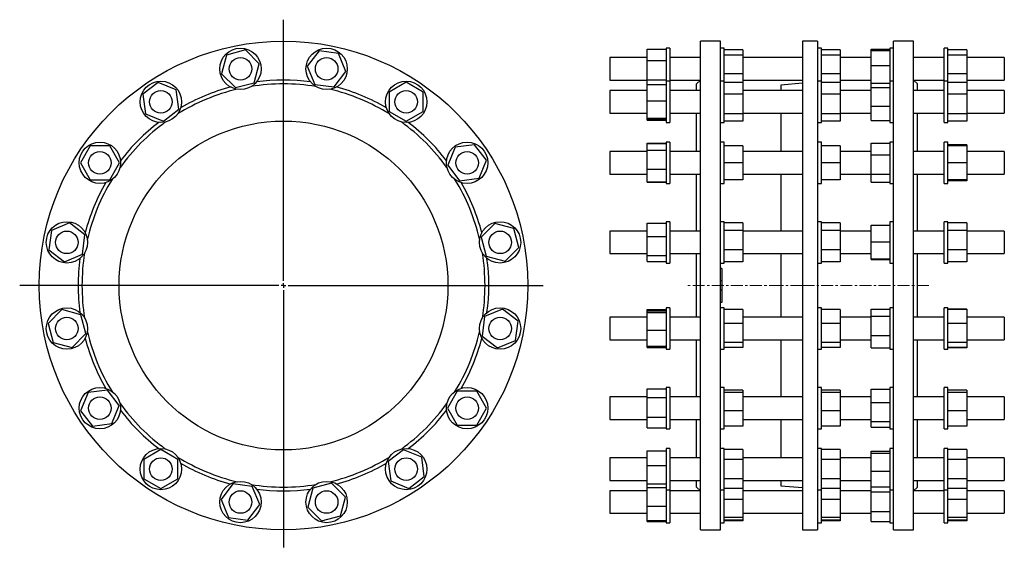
# Model space of a CAD drawing. Header units: millimetres. Extents: x 18 to 1066, y 25 to 1078.
# Tile 2 of 2: x 18 to 1066, y 516 to 1078. Entities that reach past the tile are written whole.
import ezdxf

# ---------------------------------------------------------------- set-up
doc = ezdxf.new("R2010")
doc.units = ezdxf.units.MM
doc.linetypes.add('CENTERX2', pattern=[20.32, 12.7, -2.54, 2.54, -2.54])
doc.layers.add('FORMAT', color=7, linetype='Continuous')

# ---------------------------------------------------------------- blocks, each defined once
blk = doc.blocks.new('SW_CENTERMARKSYMBOL_0')
at = {"layer": 'FORMAT', "color": 0}
for p, q in [((0, 5), (0, 282.8)), ((-5, 0), (-280.8, 0)), ((0, 0), (-2.5, 0)), ((0, 0), (0, 2.5)), ((0, 0), (0, -2.5)), ((0, 0), (2.5, 0)), ((5, 0), (276.2, 0)), ((0, -5), (0, -278.6))]:
    blk.add_line(p, q, dxfattribs=at)

msp = doc.modelspace()

# ---------------------------------------------------------------- linework, layer by layer
at = {"color": 7, "linetype": 'Continuous', "lineweight": 25}
for p, q in [((764.1, 1054.8), (742.8, 1054.8)), ((742.8, 534.8), (742.8, 1054.8)), ((764.1, 534.8), (764.1, 1054.8)), ((867.6, 1054.8), (851.6, 1054.8)), ((851.6, 1054.8), (851.6, 534.8)), ((867.6, 1054.8), (867.6, 534.8)), ((969.8, 1054.8), (948.5, 1054.8)), ((948.5, 794.8), (948.5, 1054.8)), ((969.8, 794.8), (969.8, 1054.8)), ((238.6, 1040), (233.2, 1020)), ((258.6, 1045.4), (238.6, 1040)), ((273.3, 1030.7), (258.6, 1045.4)), ((337, 1044.5), (324.4, 1028)), ((357.6, 1041.8), (337, 1044.5)), ((365.6, 1022.6), (357.6, 1041.8)), ((686.3, 1034.2), (686.3, 1046.1)), ((686.3, 1046.1), (706.3, 1046.1)), ((710.3, 1047.3), (706.3, 1047.3)), ((706.3, 1047.3), (706.3, 1012.2)), ((706.3, 1047.3), (706.3, 1047.3)), ((710.3, 1047.3), (710.3, 1012.2)), ((710.3, 1047.3), (710.3, 1047.3)), ((768.1, 1047.3), (764.1, 1047.3)), ((768.1, 1040.9), (768.1, 1047.3)), ((788.1, 1045.4), (768.1, 1045.4)), ((768.1, 1012.2), (768.1, 1040.9)), ((788.1, 1040), (768.1, 1040)), ((788.1, 1045.4), (788.1, 1040)), ((788.1, 1040), (788.1, 1020)), ((871.6, 1047.3), (867.6, 1047.3)), ((871.6, 1040.9), (871.6, 1047.3)), ((891.6, 1045.4), (871.6, 1045.4)), ((871.6, 1012.2), (871.6, 1040.9)), ((891.6, 1040), (871.6, 1040)), ((891.6, 1045.4), (891.6, 1040)), ((891.6, 1040), (891.6, 1020)), ((924.5, 1046.1), (944.5, 1046.1)), ((924.5, 1044.8), (924.5, 1046.1)), ((924.5, 1028.7), (924.5, 1044.8)), ((924.5, 1044.8), (944.5, 1044.8)), ((948.5, 1047.3), (944.5, 1047.3)), ((944.5, 1047.3), (944.5, 1012.2)), ((1006.3, 1047.3), (1002.3, 1047.3)), ((1002.3, 1040.9), (1002.3, 1047.3)), ((1002.3, 1012.2), (1002.3, 1040.9)), ((1006.3, 1040.9), (1006.3, 1047.3)), ((1026.3, 1045.4), (1006.3, 1045.4)), ((1006.3, 1012.2), (1006.3, 1040.9)), ((1026.3, 1040), (1006.3, 1040)), ((1026.3, 1045.4), (1026.3, 1040)), ((1026.3, 1040), (1026.3, 1020)), ((268, 1010.6), (273.3, 1030.7)), ((324.4, 1028), (332.3, 1008.8)), ((686.3, 1037.3), (646.3, 1037.3)), ((646.3, 1037.3), (646.3, 1013.3)), ((686.3, 1013.5), (686.3, 1034.2)), ((686.3, 1034.2), (706.3, 1034.2)), ((742.8, 1037.3), (710.3, 1037.3)), ((851.6, 1037.3), (788.1, 1037.3)), ((924.5, 1037.3), (891.6, 1037.3)), ((924.5, 1028.7), (944.5, 1028.7)), ((924.5, 1010.1), (924.5, 1028.7)), ((1002.3, 1037.3), (969.8, 1037.3)), ((1066.3, 1037.3), (1026.3, 1037.3)), ((1066.3, 1037.3), (1066.3, 1013.3)), ((233.2, 1020), (247.9, 1005.3)), ((352.9, 1006.1), (365.6, 1022.6)), ((788.1, 1020), (768.1, 1020)), ((788.1, 1020), (788.1, 1010.9)), ((891.6, 1020), (871.6, 1020)), ((891.6, 1020), (891.6, 1010.9)), ((1026.3, 1020), (1006.3, 1020)), ((1026.3, 1020), (1026.3, 1010.9)), ((165.8, 1010.9), (149.4, 998.2)), ((185, 1002.9), (165.8, 1010.9)), ((247.9, 1005.3), (268, 1010.6)), ((332.3, 1008.8), (352.9, 1006.1)), ((429.7, 1011), (411.7, 1000.6)), ((447.7, 1000.6), (429.7, 1011)), ((646.3, 1013.3), (686.3, 1013.3)), ((686.3, 1013.5), (706.3, 1013.5)), ((686.3, 1008.7), (686.3, 1013.5)), ((686.3, 991.3), (686.3, 1008.7)), ((686.3, 1008.7), (706.3, 1008.7)), ((710.3, 1012.2), (706.3, 1012.2)), ((706.3, 1012.2), (706.3, 1009.8)), ((706.3, 1009.8), (706.3, 968.2)), ((710.3, 1013.3), (742.8, 1013.3)), ((710.3, 1012.2), (710.3, 1009.8)), ((710.3, 1009.8), (710.3, 968.2)), ((742.8, 1013.3), (738.8, 1009.3)), ((738.8, 1002.2), (738.8, 1009.3)), ((768.1, 1012.2), (764.1, 1012.2)), ((768.1, 998.7), (768.1, 1012.2)), ((788.1, 1010.9), (768.1, 1010.9)), ((788.1, 1013.3), (851.6, 1013.3)), ((788.1, 1010.9), (788.1, 998.2)), ((851.6, 1009.9), (828.6, 1007.9)), ((828.6, 1007.9), (828.6, 1002.2)), ((871.6, 1012.2), (867.6, 1012.2)), ((871.6, 998.7), (871.6, 1012.2)), ((891.6, 1010.9), (871.6, 1010.9)), ((891.6, 1013.3), (924.5, 1013.3)), ((891.6, 1010.9), (891.6, 998.2)), ((924.5, 1010.1), (944.5, 1010.1)), ((924.5, 1005.4), (924.5, 1010.1)), ((948.5, 1012.2), (944.5, 1012.2)), ((944.5, 1012.2), (944.5, 969.2)), ((973.8, 1009.3), (969.8, 1013.3)), ((969.8, 1013.3), (1002.3, 1013.3)), ((973.8, 1002.2), (973.8, 1009.3)), ((1006.3, 1012.2), (1002.3, 1012.2)), ((1002.3, 998.7), (1002.3, 1012.2)), ((1006.3, 998.7), (1006.3, 1012.2)), ((1026.3, 1010.9), (1006.3, 1010.9)), ((1026.3, 1013.3), (1066.3, 1013.3)), ((1026.3, 1010.9), (1026.3, 998.2)), ((149.4, 998.2), (152.1, 977.6)), ((187.8, 982.3), (185, 1002.9)), ((411.7, 1000.6), (411.7, 979.9)), ((447.7, 979.9), (447.7, 1000.6)), ((686.3, 1002.2), (646.3, 1002.2)), ((646.3, 1002.2), (646.3, 978.2)), ((742.8, 1002.2), (710.3, 1002.2)), ((768.1, 968.2), (768.1, 998.7)), ((788.1, 998.2), (768.1, 998.2)), ((851.6, 1002.2), (788.1, 1002.2)), ((788.1, 998.2), (788.1, 977.6)), ((871.6, 968.2), (871.6, 998.7)), ((891.6, 998.2), (871.6, 998.2)), ((924.5, 1002.2), (891.6, 1002.2)), ((891.6, 998.2), (891.6, 977.6)), ((924.5, 1005.4), (944.5, 1005.4)), ((924.5, 985.5), (924.5, 1005.4)), ((1002.3, 1002.2), (969.8, 1002.2)), ((1002.3, 968.2), (1002.3, 998.7)), ((1006.3, 968.2), (1006.3, 998.7)), ((1026.3, 998.2), (1006.3, 998.2)), ((1066.3, 1002.2), (1026.3, 1002.2)), ((1026.3, 998.2), (1026.3, 977.6)), ((1066.3, 1002.2), (1066.3, 978.2)), ((686.3, 991.3), (706.3, 991.3)), ((686.3, 972.8), (686.3, 991.3)), ((924.5, 985.5), (944.5, 985.5)), ((924.5, 970.3), (924.5, 985.5)), ((152.1, 977.6), (171.3, 969.6)), ((171.3, 969.6), (187.8, 982.3)), ((411.7, 979.9), (429.7, 969.5)), ((429.7, 969.5), (447.7, 979.9)), ((646.3, 978.2), (686.3, 978.2)), ((710.3, 978.2), (742.8, 978.2)), ((738.8, 937.4), (738.8, 978.2)), ((788.1, 977.6), (768.1, 977.6)), ((788.1, 978.2), (851.6, 978.2)), ((788.1, 977.6), (788.1, 969.6)), ((828.6, 978.2), (828.6, 937.4)), ((891.6, 977.6), (871.6, 977.6)), ((891.6, 978.2), (924.5, 978.2)), ((924.5, 977.8), (891.6, 977.8)), ((891.6, 977.6), (891.6, 969.6)), ((969.8, 978.2), (1002.3, 978.2)), ((973.8, 937.4), (973.8, 978.2)), ((1026.3, 977.6), (1006.3, 977.6)), ((1026.3, 978.2), (1066.3, 978.2)), ((1026.3, 977.6), (1026.3, 969.6)), ((686.3, 972.8), (706.3, 972.8)), ((686.3, 971.7), (686.3, 972.8)), ((686.3, 971.7), (706.3, 971.7)), ((686.3, 970.7), (686.3, 971.7)), ((686.3, 970.7), (706.3, 970.7)), ((706.3, 968.2), (710.3, 968.2)), ((764.1, 968.2), (768.1, 968.2)), ((788.1, 969.6), (768.1, 969.6)), ((867.6, 968.2), (871.6, 968.2)), ((891.6, 969.6), (871.6, 969.6)), ((924.5, 970.3), (944.5, 970.3)), ((944.5, 969.2), (944.5, 968.2)), ((944.5, 968.2), (948.5, 968.2)), ((1002.3, 968.2), (1006.3, 968.2)), ((1026.3, 969.6), (1006.3, 969.6)), ((1026.3, 969.5), (1006.3, 969.5)), ((1026.3, 969.6), (1026.3, 969.5)), ((93.3, 943.4), (82.9, 925.4)), ((114.1, 943.4), (93.3, 943.4)), ((124.5, 925.4), (114.1, 943.4)), ((502.5, 944.6), (481.9, 941.9)), ((515.1, 928.1), (502.5, 944.6)), ((686.3, 946.2), (706.3, 946.2)), ((686.3, 945.9), (686.3, 946.2)), ((686.3, 945.9), (706.3, 945.9)), ((686.3, 938.9), (686.3, 945.9)), ((710.3, 947.4), (706.3, 947.4)), ((706.3, 947.4), (706.3, 939.7)), ((710.3, 947.4), (710.3, 939.7)), ((768.1, 947.4), (764.1, 947.4)), ((768.1, 925.4), (768.1, 947.4)), ((788.1, 943.4), (768.1, 943.4)), ((788.1, 943.4), (788.1, 925.4)), ((871.6, 947.4), (867.6, 947.4)), ((871.6, 925.4), (871.6, 947.4)), ((891.6, 943.4), (871.6, 943.4)), ((891.6, 943.4), (891.6, 925.4)), ((924.5, 933.9), (924.5, 946.1)), ((924.5, 946.1), (944.5, 946.1)), ((948.5, 947.4), (944.5, 947.4)), ((944.5, 947.4), (944.5, 903.4)), ((1006.3, 947.4), (1002.3, 947.4)), ((1002.3, 925.4), (1002.3, 947.4)), ((1006.3, 925.4), (1006.3, 947.4)), ((1026.3, 944.6), (1006.3, 944.6)), ((1026.3, 943.4), (1006.3, 943.4)), ((1026.3, 944.6), (1026.3, 943.4)), ((1026.3, 943.4), (1026.3, 925.4)), ((481.9, 941.9), (473.9, 922.7)), ((686.3, 937.4), (646.3, 937.4)), ((646.3, 937.4), (646.3, 937.2)), ((646.3, 937.2), (646.3, 913.4)), ((686.3, 918.4), (686.3, 938.9)), ((686.3, 938.9), (706.3, 938.9)), ((706.3, 939.7), (706.3, 903.4)), ((710.3, 939.7), (710.3, 903.4)), ((742.8, 937.4), (710.3, 937.4)), ((851.6, 937.4), (788.1, 937.4)), ((924.5, 937.4), (891.6, 937.4)), ((924.5, 933.9), (944.5, 933.9)), ((924.5, 913.3), (924.5, 933.9)), ((1002.3, 937.4), (969.8, 937.4)), ((1066.3, 937.4), (1026.3, 937.4)), ((1066.3, 937.4), (1066.3, 937.2)), ((1066.3, 937.2), (1066.3, 913.4)), ((82.9, 925.4), (93.3, 907.4)), ((114.1, 907.4), (124.5, 925.4)), ((473.9, 922.7), (486.6, 906.2)), ((507.2, 908.9), (515.1, 928.1)), ((768.1, 903.4), (768.1, 925.4)), ((788.1, 925.4), (768.1, 925.4)), ((788.1, 925.4), (788.1, 907.4)), ((871.6, 903.4), (871.6, 925.4)), ((891.6, 925.4), (871.6, 925.4)), ((891.6, 925.4), (891.6, 907.4)), ((1002.3, 903.4), (1002.3, 925.4)), ((1006.3, 903.4), (1006.3, 925.4)), ((1026.3, 925.4), (1006.3, 925.4)), ((1026.3, 925.4), (1026.3, 907.4)), ((646.3, 913.4), (686.3, 913.4)), ((686.3, 918.4), (706.3, 918.4)), ((686.3, 905), (686.3, 918.4)), ((710.3, 913.4), (742.8, 913.4)), ((738.8, 852.7), (738.8, 913.4)), ((788.1, 913.4), (851.6, 913.4)), ((828.6, 913.4), (828.6, 852.7)), ((891.6, 913.4), (924.5, 913.4)), ((924.5, 913.3), (944.5, 913.3)), ((924.5, 904.7), (924.5, 913.3)), ((969.8, 913.4), (1002.3, 913.4)), ((973.8, 852.7), (973.8, 913.4)), ((1026.3, 913.4), (1066.3, 913.4)), ((93.3, 907.4), (114.1, 907.4)), ((486.6, 906.2), (507.2, 908.9)), ((686.3, 905), (706.3, 905)), ((686.3, 904.6), (686.3, 905)), ((686.3, 904.6), (706.3, 904.6)), ((706.3, 903.4), (710.3, 903.4)), ((764.1, 903.4), (768.1, 903.4)), ((788.1, 907.4), (768.1, 907.4)), ((867.6, 903.4), (871.6, 903.4)), ((891.6, 907.4), (871.6, 907.4)), ((924.5, 904.7), (944.5, 904.7)), ((944.5, 903.4), (948.5, 903.4)), ((1002.3, 903.4), (1006.3, 903.4)), ((1026.3, 907.4), (1006.3, 907.4)), ((1026.3, 906.2), (1006.3, 906.2)), ((1026.3, 907.4), (1026.3, 906.2)), ((71.3, 861.3), (52.1, 853.3)), ((87.8, 848.6), (71.3, 861.3)), ((524.2, 860.8), (509.5, 846.1)), ((544.3, 855.4), (524.2, 860.8)), ((686.3, 847.1), (686.3, 861)), ((686.3, 861), (706.3, 861)), ((710.3, 862.7), (706.3, 862.7)), ((706.3, 862.7), (706.3, 847.4)), ((710.3, 862.7), (710.3, 847.4)), ((768.1, 862.7), (764.1, 862.7)), ((768.1, 832.3), (768.1, 862.7)), ((788.1, 861.3), (768.1, 861.3)), ((788.1, 861.3), (788.1, 853.3)), ((871.6, 862.7), (867.6, 862.7)), ((871.6, 832.3), (871.6, 862.7)), ((891.6, 861.3), (871.6, 861.3)), ((891.6, 861.3), (891.6, 853.3)), ((948.5, 862.7), (944.5, 862.7)), ((944.5, 862.7), (944.5, 818.7)), ((1006.3, 862.7), (1002.3, 862.7)), ((1002.3, 832.3), (1002.3, 862.7)), ((1006.3, 832.3), (1006.3, 862.7)), ((1026.3, 861.3), (1006.3, 861.3)), ((1026.3, 861.3), (1026.3, 853.3)), ((52.1, 853.3), (49.4, 832.7)), ((549.7, 835.3), (544.3, 855.4)), ((686.3, 852.7), (646.3, 852.7)), ((646.3, 852.7), (646.3, 850.9)), ((646.3, 850.9), (646.3, 828.7)), ((742.8, 852.7), (710.3, 852.7)), ((788.1, 853.3), (768.1, 853.3)), ((788.1, 853.3), (788.1, 832.7)), ((851.6, 852.7), (788.1, 852.7)), ((891.6, 853.3), (871.6, 853.3)), ((891.6, 853.3), (891.6, 832.7)), ((924.5, 852.7), (891.6, 852.7)), ((924.5, 841.3), (924.5, 859)), ((924.5, 859), (944.5, 859)), ((1002.3, 852.7), (969.8, 852.7)), ((1026.3, 853.3), (1006.3, 853.3)), ((1026.3, 853.3), (1026.3, 832.7)), ((1066.3, 852.7), (1026.3, 852.7)), ((1066.3, 852.7), (1066.3, 850.9)), ((1066.3, 850.9), (1066.3, 828.7)), ((85.1, 828), (87.8, 848.6)), ((509.5, 846.1), (514.9, 826)), ((686.3, 826.8), (686.3, 847.1)), ((686.3, 847.1), (706.3, 847.1)), ((706.3, 847.4), (706.3, 818.7)), ((710.3, 847.4), (710.3, 818.7)), ((924.5, 823), (924.5, 841.3)), ((924.5, 841.3), (944.5, 841.3)), ((49.4, 832.7), (65.9, 820.1)), ((65.9, 820.1), (85.1, 828)), ((535, 820.6), (549.7, 835.3)), ((646.3, 828.7), (686.3, 828.7)), ((710.3, 828.7), (742.8, 828.7)), ((738.8, 761), (738.8, 828.7)), ((788.1, 832.7), (768.1, 832.7)), ((768.1, 818.7), (768.1, 832.3)), ((788.1, 832.7), (788.1, 820.1)), ((788.1, 828.7), (851.6, 828.7)), ((828.6, 828.7), (828.6, 761)), ((891.6, 832.7), (871.6, 832.7)), ((871.6, 818.7), (871.6, 832.3)), ((891.6, 832.7), (891.6, 820.1)), ((891.6, 828.7), (924.5, 828.7)), ((969.8, 828.7), (1002.3, 828.7)), ((973.8, 794.8), (973.8, 828.7)), ((1002.3, 818.7), (1002.3, 832.3)), ((1026.3, 832.7), (1006.3, 832.7)), ((1006.3, 818.7), (1006.3, 832.3)), ((1026.3, 832.7), (1026.3, 820.1)), ((1026.3, 828.7), (1066.3, 828.7)), ((514.9, 826), (535, 820.6)), ((686.3, 826.8), (706.3, 826.8)), ((686.3, 820.4), (686.3, 826.8)), ((686.3, 820.4), (706.3, 820.4)), ((706.3, 818.7), (710.3, 818.7)), ((764.1, 818.7), (768.1, 818.7)), ((788.1, 820.1), (768.1, 820.1)), ((867.6, 818.7), (871.6, 818.7)), ((891.6, 820.1), (871.6, 820.1)), ((924.5, 823), (944.5, 823)), ((924.5, 822.4), (924.5, 823)), ((924.5, 822.4), (944.5, 822.4)), ((944.5, 818.7), (948.5, 818.7)), ((1002.3, 818.7), (1006.3, 818.7)), ((1026.3, 820.1), (1006.3, 820.1)), ((765.6, 812.8), (764.1, 812.8)), ((765.6, 812.8), (765.6, 799.7)), ((765.6, 799.7), (764.1, 799.7)), ((765.6, 799.7), (765.6, 794.8)), ((765.6, 794.8), (764.1, 794.8)), ((765.6, 790), (764.1, 790)), ((765.6, 794.8), (765.6, 790)), ((765.6, 790), (765.6, 776.8)), ((948.5, 534.8), (948.5, 794.8)), ((969.8, 534.8), (969.8, 794.8)), ((973.8, 761), (973.8, 794.8)), ((765.6, 776.8), (764.1, 776.8)), ((63.3, 769.1), (48.6, 754.4)), ((83.3, 763.7), (63.3, 769.1)), ((532.3, 769.6), (513.1, 761.7)), ((548.8, 757), (532.3, 769.6)), ((686.3, 769.3), (706.3, 769.3)), ((686.3, 767.8), (686.3, 769.3)), ((686.3, 767.8), (706.3, 767.8)), ((686.3, 766.1), (686.3, 767.8)), ((686.3, 747.3), (686.3, 766.1)), ((686.3, 766.1), (706.3, 766.1)), ((710.3, 771), (706.3, 771)), ((706.3, 771), (706.3, 747.2)), ((710.3, 771), (710.3, 747.2)), ((768.1, 771), (764.1, 771)), ((768.1, 733.4), (768.1, 771)), ((788.1, 769.1), (768.1, 769.1)), ((788.1, 769.1), (788.1, 754.4)), ((871.6, 771), (867.6, 771)), ((871.6, 733.4), (871.6, 771)), ((891.6, 769.1), (871.6, 769.1)), ((891.6, 769.1), (891.6, 754.4)), ((924.5, 769.5), (944.5, 769.5)), ((924.5, 762.2), (924.5, 769.5)), ((948.5, 771), (944.5, 771)), ((944.5, 771), (944.5, 727)), ((1006.3, 771), (1002.3, 771)), ((1002.3, 733.4), (1002.3, 771)), ((1006.3, 733.4), (1006.3, 771)), ((1026.3, 769.6), (1006.3, 769.6)), ((1026.3, 769.1), (1006.3, 769.1)), ((1026.3, 769.6), (1026.3, 769.1)), ((1026.3, 769.1), (1026.3, 754.4)), ((88.7, 743.6), (83.3, 763.7)), ((513.1, 761.7), (510.4, 741)), ((546.1, 736.3), (548.8, 757)), ((686.3, 761), (646.3, 761)), ((646.3, 761), (646.3, 756)), ((646.3, 756), (646.3, 737)), ((742.8, 761), (710.3, 761)), ((851.6, 761), (788.1, 761)), ((924.5, 761), (891.6, 761)), ((924.5, 741.6), (924.5, 762.2)), ((924.5, 762.2), (944.5, 762.2)), ((1002.3, 761), (969.8, 761)), ((1066.3, 761), (1026.3, 761)), ((1066.3, 761), (1066.3, 756)), ((1066.3, 756), (1066.3, 737)), ((48.6, 754.4), (53.9, 734.3)), ((686.3, 747.3), (706.3, 747.3)), ((686.3, 730.2), (686.3, 747.3)), ((706.3, 747.2), (706.3, 727)), ((710.3, 747.2), (710.3, 727)), ((788.1, 754.4), (768.1, 754.4)), ((788.1, 754.4), (788.1, 734.3)), ((891.6, 754.4), (871.6, 754.4)), ((891.6, 754.4), (891.6, 734.3)), ((1026.3, 754.4), (1006.3, 754.4)), ((1026.3, 754.4), (1026.3, 734.3)), ((53.9, 734.3), (74, 728.9)), ((74, 728.9), (88.7, 743.6)), ((510.4, 741), (526.9, 728.4)), ((526.9, 728.4), (546.1, 736.3)), ((646.3, 737), (686.3, 737)), ((710.3, 737), (742.8, 737)), ((738.8, 676.3), (738.8, 737)), ((788.1, 734.3), (768.1, 734.3)), ((788.1, 737), (851.6, 737)), ((788.1, 734.3), (788.1, 728.9)), ((828.6, 737), (828.6, 676.3)), ((891.6, 734.3), (871.6, 734.3)), ((891.6, 737), (924.5, 737)), ((891.6, 734.3), (891.6, 728.9)), ((924.5, 728.5), (924.5, 741.6)), ((924.5, 741.6), (944.5, 741.6)), ((969.8, 737), (1002.3, 737)), ((973.8, 676.3), (973.8, 737)), ((1026.3, 734.3), (1006.3, 734.3)), ((1026.3, 737), (1066.3, 737)), ((1026.3, 734.3), (1026.3, 728.9)), ((686.3, 730.2), (706.3, 730.2)), ((686.3, 728.7), (686.3, 730.2)), ((686.3, 728.7), (706.3, 728.7)), ((706.3, 727), (710.3, 727)), ((764.1, 727), (768.1, 727)), ((768.1, 727), (768.1, 733.4)), ((788.1, 728.9), (768.1, 728.9)), ((867.6, 727), (871.6, 727)), ((871.6, 727), (871.6, 733.4)), ((891.6, 728.9), (871.6, 728.9)), ((924.5, 728.5), (944.5, 728.5)), ((944.5, 727), (948.5, 727)), ((1002.3, 727), (1002.3, 733.4)), ((1002.3, 727), (1006.3, 727)), ((1006.3, 727), (1006.3, 733.4)), ((1026.3, 728.9), (1006.3, 728.9)), ((1026.3, 728.4), (1006.3, 728.4)), ((1026.3, 728.9), (1026.3, 728.4)), ((111.7, 683.5), (91.1, 680.8)), ((124.3, 667), (111.7, 683.5)), ((484.1, 682.3), (473.7, 664.3)), ((504.9, 682.3), (484.1, 682.3)), ((515.3, 664.3), (504.9, 682.3)), ((686.3, 685), (706.3, 685)), ((686.3, 675.6), (686.3, 685)), ((710.3, 686.3), (706.3, 686.3)), ((706.3, 686.3), (706.3, 654.3)), ((710.3, 686.3), (710.3, 654.3)), ((768.1, 686.3), (764.1, 686.3)), ((768.1, 644), (768.1, 686.3)), ((788.1, 683.5), (768.1, 683.5)), ((788.1, 683.5), (788.1, 680.8)), ((871.6, 686.3), (867.6, 686.3)), ((871.6, 644), (871.6, 686.3)), ((891.6, 683.5), (871.6, 683.5)), ((891.6, 683.5), (891.6, 680.8)), ((924.5, 670.3), (924.5, 684.5)), ((924.5, 684.5), (944.5, 684.5)), ((948.5, 686.3), (944.5, 686.3)), ((944.5, 686.3), (944.5, 642.3)), ((1006.3, 686.3), (1002.3, 686.3)), ((1002.3, 644), (1002.3, 686.3)), ((1006.3, 644), (1006.3, 686.3)), ((1026.3, 683.5), (1006.3, 683.5)), ((1026.3, 683.5), (1026.3, 680.8)), ((91.1, 680.8), (83.1, 661.6)), ((686.3, 676.3), (646.3, 676.3)), ((646.3, 676.3), (646.3, 667)), ((686.3, 675.6), (706.3, 675.6)), ((686.3, 654.8), (686.3, 675.6)), ((742.8, 676.3), (710.3, 676.3)), ((788.1, 680.8), (768.1, 680.8)), ((788.1, 680.8), (788.1, 661.6)), ((851.6, 676.3), (788.1, 676.3)), ((891.6, 680.8), (871.6, 680.8)), ((891.6, 680.8), (891.6, 661.6)), ((924.5, 676.3), (891.6, 676.3)), ((1002.3, 676.3), (969.8, 676.3)), ((1026.3, 680.8), (1006.3, 680.8)), ((1026.3, 680.8), (1026.3, 661.6)), ((1066.3, 676.3), (1026.3, 676.3)), ((1066.3, 676.3), (1066.3, 667)), ((83.1, 661.6), (95.8, 645.1)), ((116.4, 647.8), (124.3, 667)), ((473.7, 664.3), (484.1, 646.3)), ((504.9, 646.3), (515.3, 664.3)), ((646.3, 667), (646.3, 652.3)), ((788.1, 661.6), (768.1, 661.6)), ((788.1, 661.6), (788.1, 645.1)), ((891.6, 661.6), (871.6, 661.6)), ((891.6, 661.6), (891.6, 645.1)), ((924.5, 670.3), (944.5, 670.3)), ((924.5, 650), (924.5, 670.3)), ((1026.3, 661.6), (1006.3, 661.6)), ((1026.3, 661.6), (1026.3, 645.1)), ((1066.3, 667), (1066.3, 652.3)), ((646.3, 652.3), (686.3, 652.3)), ((686.3, 643.5), (686.3, 654.8)), ((686.3, 654.8), (706.3, 654.8)), ((706.3, 654.3), (706.3, 642.3)), ((710.3, 654.3), (710.3, 642.3)), ((710.3, 652.3), (742.8, 652.3)), ((738.8, 611.5), (738.8, 652.3)), ((788.1, 652.3), (851.6, 652.3)), ((828.6, 652.3), (828.6, 611.5)), ((891.6, 652.3), (924.5, 652.3)), ((924.5, 650), (944.5, 650)), ((924.5, 644.1), (924.5, 650)), ((969.8, 652.3), (1002.3, 652.3)), ((973.8, 611.5), (973.8, 652.3)), ((1026.3, 652.3), (1066.3, 652.3)), ((95.8, 645.1), (116.4, 647.8)), ((484.1, 646.3), (504.9, 646.3)), ((686.3, 643.5), (706.3, 643.5)), ((706.3, 642.3), (710.3, 642.3)), ((764.1, 642.3), (768.1, 642.3)), ((788.1, 645.1), (768.1, 645.1)), ((768.1, 642.3), (768.1, 644)), ((867.6, 642.3), (871.6, 642.3)), ((891.6, 645.1), (871.6, 645.1)), ((871.6, 642.3), (871.6, 644)), ((924.5, 644.1), (944.5, 644.1)), ((944.5, 642.3), (948.5, 642.3)), ((1002.3, 642.3), (1002.3, 644)), ((1002.3, 642.3), (1006.3, 642.3)), ((1026.3, 645.1), (1006.3, 645.1)), ((1006.3, 642.3), (1006.3, 644)), ((168.6, 620.2), (150.6, 609.8)), ((186.6, 609.8), (168.6, 620.2)), ((427, 620.1), (410.5, 607.4)), ((446.2, 612.1), (427, 620.1)), ((686.3, 603.2), (686.3, 619)), ((686.3, 619), (706.3, 619)), ((710.3, 621.5), (706.3, 621.5)), ((706.3, 621.5), (706.3, 582.7)), ((710.3, 621.5), (710.3, 582.7)), ((768.1, 621.5), (764.1, 621.5)), ((768.1, 577.5), (768.1, 621.5)), ((788.1, 620.2), (768.1, 620.2)), ((788.1, 620.2), (788.1, 609.8)), ((871.6, 621.5), (867.6, 621.5)), ((871.6, 577.5), (871.6, 621.5)), ((891.6, 620.2), (871.6, 620.2)), ((891.6, 620.2), (891.6, 609.8)), ((924.5, 618.4), (944.5, 618.4)), ((924.5, 616.3), (924.5, 618.4)), ((948.5, 621.5), (944.5, 621.5)), ((944.5, 621.5), (944.5, 577.5)), ((1006.3, 621.5), (1002.3, 621.5)), ((1002.3, 577.5), (1002.3, 621.5)), ((1006.3, 577.5), (1006.3, 621.5)), ((1026.3, 620.2), (1006.3, 620.2)), ((1026.3, 620.2), (1026.3, 609.8)), ((150.6, 609.8), (150.6, 589.1)), ((186.6, 589.1), (186.6, 609.8)), ((448.9, 591.5), (446.2, 612.1)), ((686.3, 611.5), (646.3, 611.5)), ((646.3, 611.5), (646.3, 597.5)), ((742.8, 611.5), (710.3, 611.5)), ((788.1, 609.8), (768.1, 609.8)), ((851.6, 611.5), (788.1, 611.5)), ((788.1, 609.8), (788.1, 589.1)), ((891.6, 609.8), (871.6, 609.8)), ((891.6, 611.8), (924.5, 611.8)), ((924.5, 611.5), (891.6, 611.5)), ((891.6, 609.8), (891.6, 589.1)), ((924.5, 616.3), (944.5, 616.3)), ((924.5, 597.4), (924.5, 616.3)), ((1002.3, 611.5), (969.8, 611.5)), ((1026.3, 609.8), (1006.3, 609.8)), ((1066.3, 611.5), (1026.3, 611.5)), ((1026.3, 609.8), (1026.3, 589.1)), ((1066.3, 611.5), (1066.3, 597.5)), ((410.5, 607.4), (413.2, 586.8)), ((646.3, 597.5), (646.3, 587.5)), ((686.3, 603.2), (706.3, 603.2)), ((686.3, 583.6), (686.3, 603.2)), ((924.5, 597.4), (944.5, 597.4)), ((924.5, 580.5), (924.5, 597.4)), ((1066.3, 597.5), (1066.3, 587.5)), ((150.6, 589.1), (168.6, 578.7)), ((168.6, 578.7), (186.6, 589.1)), ((432.4, 578.8), (448.9, 591.5)), ((646.3, 587.5), (686.3, 587.5)), ((710.3, 587.5), (742.8, 587.5)), ((738.8, 580.3), (738.8, 587.5)), ((788.1, 589.1), (768.1, 589.1)), ((788.1, 589.1), (788.1, 578.7)), ((788.1, 587.5), (851.6, 587.5)), ((828.6, 587.5), (828.6, 581.8)), ((891.6, 589.1), (871.6, 589.1)), ((891.6, 589.1), (891.6, 578.7)), ((891.6, 587.5), (924.5, 587.5)), ((969.8, 587.5), (1002.3, 587.5)), ((973.8, 580.3), (973.8, 587.5)), ((1026.3, 589.1), (1006.3, 589.1)), ((1026.3, 589.1), (1026.3, 578.7)), ((1026.3, 587.5), (1066.3, 587.5)), ((245.3, 583.6), (232.7, 567.1)), ((265.9, 580.9), (245.3, 583.6)), ((273.9, 561.7), (265.9, 580.9)), ((330.3, 579.1), (324.9, 559)), ((350.3, 584.4), (330.3, 579.1)), ((365, 569.7), (350.3, 584.4)), ((413.2, 586.8), (432.4, 578.8)), ((686.3, 583.6), (706.3, 583.6)), ((686.3, 579.9), (686.3, 583.6)), ((686.3, 579.9), (706.3, 579.9)), ((686.3, 579.8), (686.3, 579.9)), ((686.3, 579.8), (706.3, 579.8)), ((686.3, 560), (686.3, 579.8)), ((706.3, 582.7), (706.3, 577.5)), ((706.3, 577.5), (710.3, 577.5)), ((706.3, 577.5), (706.3, 543.4)), ((710.3, 582.7), (710.3, 577.5)), ((710.3, 577.5), (710.3, 543.4)), ((738.8, 580.3), (742.8, 576.4)), ((764.1, 577.5), (768.1, 577.5)), ((788.1, 578.7), (768.1, 578.7)), ((768.1, 542.4), (768.1, 577.5)), ((788.1, 578.7), (788.1, 567.1)), ((828.6, 581.8), (851.6, 579.8)), ((867.6, 577.5), (871.6, 577.5)), ((891.6, 578.7), (871.6, 578.7)), ((871.6, 542.4), (871.6, 577.5)), ((891.6, 578.7), (891.6, 567.1)), ((924.5, 580.5), (944.5, 580.5)), ((924.5, 575.3), (924.5, 580.5)), ((944.5, 577.5), (948.5, 577.5)), ((944.5, 577.5), (944.5, 542.4)), ((969.8, 576.4), (973.8, 580.3)), ((1002.3, 577.5), (1006.3, 577.5)), ((1002.3, 542.4), (1002.3, 577.5)), ((1026.3, 578.7), (1006.3, 578.7)), ((1006.3, 542.4), (1006.3, 577.5)), ((1026.3, 578.7), (1026.3, 567.1)), ((232.7, 567.1), (240.6, 547.9)), ((359.7, 549.7), (365, 569.7)), ((686.3, 576.4), (646.3, 576.4)), ((646.3, 576.4), (646.3, 558)), ((742.8, 576.4), (710.3, 576.4)), ((788.1, 567.1), (768.1, 567.1)), ((851.6, 576.4), (788.1, 576.4)), ((788.1, 567.1), (788.1, 547.9)), ((891.6, 567.1), (871.6, 567.1)), ((924.5, 576.4), (891.6, 576.4)), ((891.6, 567.1), (891.6, 547.9)), ((924.5, 554.5), (924.5, 575.3)), ((924.5, 575.3), (944.5, 575.3)), ((1002.3, 576.4), (969.8, 576.4)), ((1026.3, 567.1), (1006.3, 567.1)), ((1066.3, 576.4), (1026.3, 576.4)), ((1026.3, 567.1), (1026.3, 547.9)), ((1066.3, 576.4), (1066.3, 558)), ((261.2, 545.2), (273.9, 561.7)), ((324.9, 559), (339.6, 544.3)), ((646.3, 558), (646.3, 552.4)), ((686.3, 544.6), (686.3, 560)), ((686.3, 560), (706.3, 560)), ((1066.3, 558), (1066.3, 552.4)), ((240.6, 547.9), (261.2, 545.2)), ((339.6, 544.3), (359.7, 549.7)), ((646.3, 552.4), (686.3, 552.4)), ((710.3, 552.4), (742.8, 552.4)), ((788.1, 547.9), (768.1, 547.9)), ((788.1, 545.2), (768.1, 545.2)), ((788.1, 552.4), (851.6, 552.4)), ((788.1, 547.9), (788.1, 545.2)), ((788.1, 545.2), (788.1, 544.3)), ((891.6, 547.9), (871.6, 547.9)), ((891.6, 545.2), (871.6, 545.2)), ((891.6, 552.4), (924.5, 552.4)), ((891.6, 547.9), (891.6, 545.2)), ((891.6, 545.2), (891.6, 544.3)), ((924.5, 554.5), (944.5, 554.5)), ((924.5, 543.6), (924.5, 554.5)), ((969.8, 552.4), (1002.3, 552.4)), ((1026.3, 547.9), (1006.3, 547.9)), ((1026.3, 545.2), (1006.3, 545.2)), ((1026.3, 552.4), (1066.3, 552.4)), ((1026.3, 547.9), (1026.3, 545.2)), ((1026.3, 545.2), (1026.3, 544.3)), ((686.3, 544.6), (706.3, 544.6)), ((686.3, 543.6), (686.3, 544.6)), ((686.3, 543.6), (706.3, 543.6)), ((706.3, 543.4), (706.3, 542.4)), ((706.3, 542.4), (710.3, 542.4)), ((710.3, 543.4), (710.3, 542.4)), ((742.8, 534.8), (764.1, 534.8)), ((764.1, 542.4), (768.1, 542.4)), ((788.1, 544.3), (768.1, 544.3)), ((851.6, 534.8), (867.6, 534.8)), ((867.6, 542.4), (871.6, 542.4)), ((891.6, 544.3), (871.6, 544.3)), ((924.5, 543.6), (944.5, 543.6)), ((944.5, 542.4), (948.5, 542.4)), ((948.5, 534.8), (969.8, 534.8)), ((1002.3, 542.4), (1006.3, 542.4)), ((1026.3, 544.3), (1006.3, 544.3))]:
    msp.add_line(p, q, dxfattribs=at)
for centre, radius in [((299.1, 794.8), 260), ((253.3, 1025.3), 22), ((345, 1025.3), 22), ((253.3, 1025.3), 12), ((345, 1025.3), 12), ((168.6, 990.2), 22), ((429.7, 990.2), 22), ((168.6, 990.2), 12), ((429.7, 990.2), 12), ((299.1, 794.8), 175), ((103.7, 925.4), 22), ((494.5, 925.4), 22), ((103.7, 925.4), 12), ((494.5, 925.4), 12), ((68.6, 840.7), 22), ((529.6, 840.7), 22), ((68.6, 840.7), 12), ((529.6, 840.7), 12), ((68.6, 749), 22), ((529.6, 749), 22), ((68.6, 749), 12), ((529.6, 749), 12), ((103.7, 664.3), 22), ((494.5, 664.3), 22), ((103.7, 664.3), 12), ((494.5, 664.3), 12), ((168.6, 599.5), 22), ((429.7, 599.5), 22), ((168.6, 599.5), 12), ((429.7, 599.5), 12), ((253.3, 564.4), 22), ((345, 564.4), 22), ((253.3, 564.4), 12), ((345, 564.4), 12)]:
    msp.add_circle(centre, radius, dxfattribs=at)
for radius, start, end in [(214.5, 80.7877, 99.2123), (218.5, 82.43, 97.57), (214.5, 103.2877, 121.7123), (218.5, 104.93, 120.07), (214.5, 58.2877, 76.7123), (218.5, 59.93, 75.07), (214.5, 125.7877, 144.2123), (218.5, 127.43, 142.57), (214.5, 35.7877, 54.2123), (218.5, 37.43, 52.57), (218.5, 149.93, 165.07), (214.5, 148.2877, 166.7123), (214.5, 13.2877, 31.7123), (218.5, 14.93, 30.07), (214.5, 170.7877, 180), (214.5, 350.7877, 9.2123), (218.5, 172.43, 180), (218.5, 352.43, 7.57), (218.5, 180, 187.57), (214.5, 180, 189.2123), (214.5, 193.2877, 211.7123), (214.5, 328.2877, 346.7123), (218.5, 194.93, 210.07), (218.5, 329.93, 345.07), (214.5, 215.7877, 234.2123), (218.5, 217.43, 232.57), (214.5, 305.7877, 324.2123), (218.5, 307.43, 322.57), (214.5, 238.2877, 256.7123), (214.5, 283.2877, 301.7123), (218.5, 239.93, 255.07), (218.5, 284.93, 300.07), (214.5, 260.7877, 279.2123), (218.5, 262.43, 277.57)]:
    msp.add_arc((299.1, 794.8), radius, start, end, dxfattribs=at)
at = {"layer": 'FORMAT', "linetype": 'CENTERX2', "lineweight": 18}
for p, q in [((828.6, 794.8), (728, 794.8)), ((851.6, 794.8), (828.6, 794.8)), ((851.6, 794.8), (867.6, 794.8)), ((985.8, 794.8), (867.6, 794.8))]:
    msp.add_line(p, q, dxfattribs=at)

# ---------------------------------------------------------------- block references
at = {"layer": 'FORMAT'}
msp.add_blockref('SW_CENTERMARKSYMBOL_0', (299.1, 794.8), dxfattribs=at)

doc.saveas('drawing.dxf')
